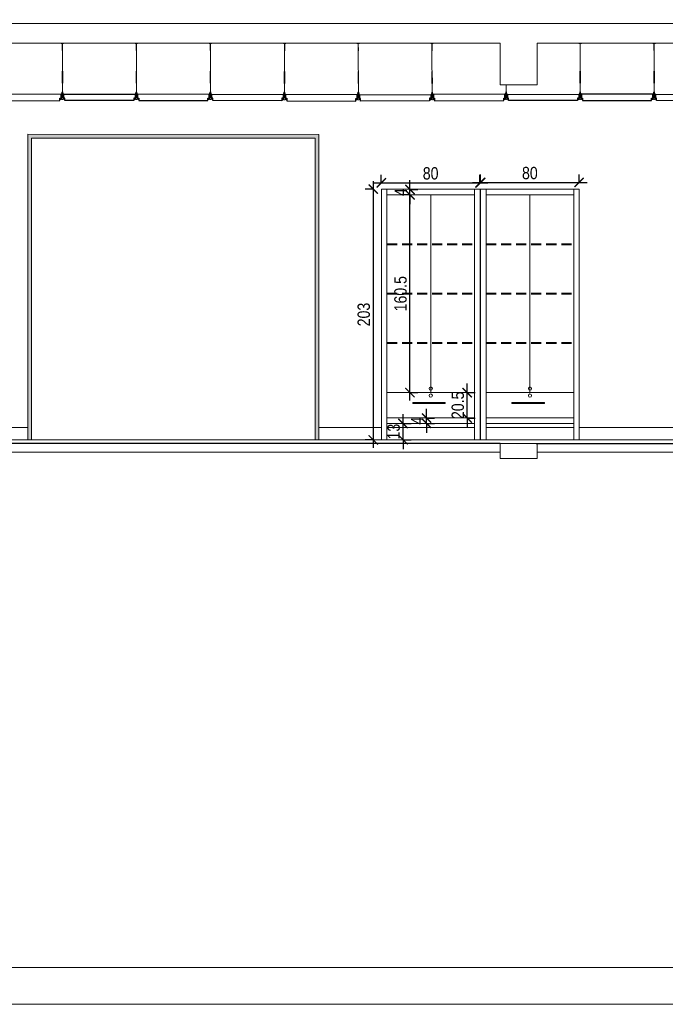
# Model space of a CAD drawing. Header units: millimetres. Extents: x -9038497 to 54128, y -10570064 to 59476.
# Tile 73 of 135: x 43549 to 44072, y 19871 to 20670. Entities that reach past the tile are written whole.
import ezdxf

# ---------------------------------------------------------------- set-up
doc = ezdxf.new("R2010")
doc.units = ezdxf.units.MM
doc.header["$LTSCALE"] = 0.8
doc.header["$PDMODE"] = 2
doc.linetypes.add('DASHED', pattern=[19.05, 12.7, -6.35])
for name, color, linetype, lineweight in [('0 proj_meble 25', 42, 'Continuous', 25), ('0 proj_widok widok widok', 7, 'Continuous', 0), ('SCIANY', 1, 'Continuous', 30), ('wieszaki suf.p.', 253, 'Continuous', 5)]:
    doc.layers.add(name, color=color, linetype=linetype, lineweight=lineweight)
doc.layers.add('strop podw.', color=3, linetype='Continuous')
doc.styles.add('WYMIAR-50', font='ARIALN.TTF', dxfattribs={"height": 10})
doc.dimstyles.new('SKALA-50', dxfattribs={"dimscale": 5, "dimtxt": 10, "dimasz": 1.5, "dimexe": 1.3, "dimexo": 1.3, "dimgap": 0.5, "dimtad": 1, "dimdec": 1, "dimrnd": 0.5, "dimdsep": 46, "dimtxsty": 'WYMIAR-50', "dimblk": 'ARCHTICK', "dimcen": 1.5, "dimdle": 1.3, "dimadec": 0, "dimazin": 0, "dimtfac": 1, "dimtdec": 1, "dimtix": 1, "dimtmove": 2, "dimatfit": 3, "dimfxl": 2, "dimfxlon": 1, "dimtolj": 1, "dimarcsym": 0})

# ---------------------------------------------------------------- blocks, each defined once
blk = doc.blocks.new('A$C604A1FD6')
at = {"color": 0, "ltscale": 60}
for p, q in [((0, 5), (0, 2)), ((1, 5), (1, 2)), ((60, 5), (60, 2))]:
    blk.add_line(p, q, dxfattribs=at)
blk.add_lwpolyline([(58, 2), (58, 0), (2, 0), (2, 2), (1, 2), (1, 5), (59, 5), (59, 2)], close=True, dxfattribs=at)
blk = doc.blocks.new('G$CDA4F7F8F')
at = {"layer": 'wieszaki suf.p.'}
for p, q in [((1.46, 6.08), (1.46, 41.58)), ((1.47, 14.07), (1.46, 6.08))]:
    blk.add_line(p, q, dxfattribs=at)
at = {"layer": 'wieszaki suf.p.', "linetype": 'Continuous'}
for p, q in [((1.26, 13.27), (1.26, 22.99)), ((1.66, 13.27), (1.66, 22.99))]:
    blk.add_line(p, q, dxfattribs=at)
at = {"layer": 'wieszaki suf.p.'}
blk.add_lwpolyline([(1.56, 39.72), (1.36, 39.72), (1.36, 45.52), (0.46, 45.52), (0.46, 45.72), (2.46, 45.72), (2.46, 45.52), (1.56, 45.52)], close=True, dxfattribs=at)
for points in [[(0.86, 5.16), (1.09, 5.16), (1.09, 2.91, 0.309747), (1.84, 2.91), (1.84, 5.16), (2.07, 5.16), (2.07, 1.37, 0.050199), (2.1, 0.88, 0.462729), (2.41, 0.81), (2.76, 1.11, -0.591447), (2.92, 1.04), (2.92, 0.14, -0.336476), (2.79, 0), (2.51, 0), (2.51, 0.2), (1.85, 0.2), (1.85, 0), (1.08, 0), (1.08, 0.2), (0.42, 0.2), (0.42, 0), (0.14, 0, -0.336476), (0, 0.14), (0, 1.04, -0.591447), (0.17, 1.11), (0.52, 0.81, 0.462729), (0.82, 0.88, 0.050199), (0.86, 1.37)], [(1.09, 5.16), (1.09, 5.91, -0.440677), (1.84, 5.91), (1.84, 2.91, -0.309747), (1.09, 2.91)]]:
    blk.add_lwpolyline(points, format="xyb", close=True, dxfattribs=at)
blk = doc.blocks.new('_ArchTick')
at = {"color": 0, "linetype": 'ByBlock', "const_width": 0.15}
blk.add_lwpolyline([(-0.5, -0.5), (0.5, 0.5)], dxfattribs=at)
blk = doc.blocks.new('*D2463')
at = {"layer": '0 proj_widok widok widok', "color": 0, "lineweight": -2, "ltscale": 0.8, "transparency": 16777216}
for p, q in [((43841.76, 20537.85), (43841.76, 20544.35)), ((43921.77, 20537.85), (43921.77, 20544.35)), ((43835.26, 20537.85), (43928.27, 20537.85))]:
    blk.add_line(p, q, dxfattribs=at)
at = {"layer": 'Defpoints', "color": 0, "lineweight": 0, "ltscale": 0.8, "transparency": 16777216}
for p in [(43921.77, 20537.85), (43841.76, 20532.69), (43921.77, 20532.69)]:
    blk.add_point(p, dxfattribs=at)
at = {"layer": '0 proj_widok widok widok', "color": 0, "lineweight": -2, "ltscale": 0.8, "transparency": 16777216, "xscale": 7.5, "yscale": 7.5, "zscale": 7.5, "rotation": 180}
blk.add_blockref('_ArchTick', (43841.76, 20537.85), dxfattribs=at)
at = {"layer": '0 proj_widok widok widok', "color": 0, "lineweight": -2, "ltscale": 0.8, "transparency": 16777216, "xscale": 7.5, "yscale": 7.5, "zscale": 7.5}
blk.add_blockref('_ArchTick', (43921.77, 20537.85), dxfattribs=at)
at = {"layer": '0 proj_widok widok widok', "color": 0, "lineweight": 0, "ltscale": 0.8, "transparency": 16777216, "insert": (43881.76, 20545.46), "char_height": 10, "attachment_point": 5, "style": 'WYMIAR-50'}
blk.add_mtext('\\A1;80', dxfattribs=at)
blk = doc.blocks.new('*D2464')
at = {"layer": '0 proj_widok widok widok', "color": 0, "lineweight": -2, "ltscale": 0.8, "transparency": 16777216}
for p, q in [((43922.27, 20538.1), (43922.27, 20544.6)), ((44002.18, 20538.1), (44002.18, 20544.6)), ((43915.77, 20538.1), (44008.68, 20538.1))]:
    blk.add_line(p, q, dxfattribs=at)
at = {"layer": 'Defpoints', "color": 0, "lineweight": 0, "ltscale": 0.8, "transparency": 16777216}
for p in [(44002.18, 20538.1), (43922.27, 20532.57), (44002.18, 20532.57)]:
    blk.add_point(p, dxfattribs=at)
at = {"layer": '0 proj_widok widok widok', "color": 0, "lineweight": -2, "ltscale": 0.8, "transparency": 16777216, "xscale": 7.5, "yscale": 7.5, "zscale": 7.5, "rotation": 180}
blk.add_blockref('_ArchTick', (43922.27, 20538.1), dxfattribs=at)
at = {"layer": '0 proj_widok widok widok', "color": 0, "lineweight": -2, "ltscale": 0.8, "transparency": 16777216, "xscale": 7.5, "yscale": 7.5, "zscale": 7.5}
blk.add_blockref('_ArchTick', (44002.18, 20538.1), dxfattribs=at)
at = {"layer": '0 proj_widok widok widok', "color": 0, "lineweight": 0, "ltscale": 0.8, "transparency": 16777216, "insert": (43962.22, 20545.71), "char_height": 10, "attachment_point": 5, "style": 'WYMIAR-50'}
blk.add_mtext('\\A1;80', dxfattribs=at)
blk = doc.blocks.new('*D2465')
at = {"layer": '0 proj_widok widok widok', "color": 0, "lineweight": -2, "ltscale": 0.8, "transparency": 16777216}
for p, q in [((43835.2, 20539.17), (43835.2, 20322.73)), ((43835.2, 20532.67), (43828.7, 20532.67)), ((43835.21, 20329.23), (43828.7, 20329.23))]:
    blk.add_line(p, q, dxfattribs=at)
at = {"layer": 'Defpoints', "color": 0, "lineweight": 0, "ltscale": 0.8, "transparency": 16777216}
for p in [(43841.53, 20532.67), (43835.2, 20329.23), (43841.71, 20329.23)]:
    blk.add_point(p, dxfattribs=at)
at = {"layer": '0 proj_widok widok widok', "color": 0, "lineweight": -2, "ltscale": 0.8, "transparency": 16777216, "xscale": 7.5, "yscale": 7.5, "zscale": 7.5}
for p, rotation in [((43835.2, 20532.67), 90), ((43835.2, 20329.23), 270)]:
    blk.add_blockref('_ArchTick', p, dxfattribs=dict(at, rotation=rotation))
at = {"layer": '0 proj_widok widok widok', "color": 0, "lineweight": 0, "ltscale": 0.8, "transparency": 16777216, "insert": (43827.59, 20430.95), "char_height": 10, "attachment_point": 5, "rotation": 90, "style": 'WYMIAR-50'}
blk.add_mtext('\\A1;203', dxfattribs=at)
blk = doc.blocks.new('*D2466')
at = {"layer": '0 proj_widok widok widok', "color": 0, "lineweight": -2, "ltscale": 0.8, "transparency": 16777216}
for p, q in [((43859.41, 20342.53), (43859.41, 20350.03)), ((43859.41, 20342.53), (43865.91, 20342.53)), ((43859.41, 20329.32), (43859.41, 20342.53)), ((43859.41, 20329.32), (43865.91, 20329.32)), ((43859.41, 20329.32), (43859.41, 20321.82))]:
    blk.add_line(p, q, dxfattribs=at)
at = {"layer": 'Defpoints', "color": 0, "lineweight": 0, "ltscale": 0.8, "transparency": 16777216}
for p in [(43859.41, 20342.53), (43859.41, 20342.53), (43859.41, 20329.32)]:
    blk.add_point(p, dxfattribs=at)
at = {"layer": '0 proj_widok widok widok', "color": 0, "lineweight": -2, "ltscale": 0.8, "transparency": 16777216, "xscale": 7.5, "yscale": 7.5, "zscale": 7.5}
for p, rotation in [((43859.41, 20342.53), 270), ((43859.41, 20329.32), 90)]:
    blk.add_blockref('_ArchTick', p, dxfattribs=dict(at, rotation=rotation))
at = {"layer": '0 proj_widok widok widok', "color": 0, "lineweight": 0, "ltscale": 0.8, "transparency": 16777216, "insert": (43851.81, 20335.92), "char_height": 10, "attachment_point": 5, "rotation": 90, "style": 'WYMIAR-50'}
blk.add_mtext('\\A1;13', dxfattribs=at)
blk = doc.blocks.new('*D2467')
at = {"layer": '0 proj_widok widok widok', "color": 0, "lineweight": -2, "ltscale": 0.8, "transparency": 16777216}
for p, q in [((43878.45, 20346.95), (43878.45, 20354.45)), ((43878.45, 20346.95), (43884.95, 20346.95)), ((43878.45, 20342.53), (43878.45, 20346.95)), ((43878.45, 20342.53), (43884.95, 20342.53)), ((43878.45, 20342.53), (43878.45, 20335.03))]:
    blk.add_line(p, q, dxfattribs=at)
at = {"layer": 'Defpoints', "color": 0, "lineweight": 0, "ltscale": 0.8, "transparency": 16777216}
for p in [(43876.29, 20346.95), (43878.45, 20346.95), (43878.45, 20342.53)]:
    blk.add_point(p, dxfattribs=at)
at = {"layer": '0 proj_widok widok widok', "color": 0, "lineweight": -2, "ltscale": 0.8, "transparency": 16777216, "xscale": 7.5, "yscale": 7.5, "zscale": 7.5}
for p, rotation in [((43878.45, 20346.95), 270), ((43878.45, 20342.53), 90)]:
    blk.add_blockref('_ArchTick', p, dxfattribs=dict(at, rotation=rotation))
at = {"layer": '0 proj_widok widok widok', "color": 0, "lineweight": 0, "ltscale": 0.8, "transparency": 16777216, "insert": (43870.95, 20344.74), "char_height": 10, "attachment_point": 5, "rotation": 90, "style": 'WYMIAR-50'}
blk.add_mtext('\\A1;4', dxfattribs=at)
blk = doc.blocks.new('*D2468')
at = {"layer": '0 proj_widok widok widok', "color": 0, "lineweight": -2, "ltscale": 0.8, "transparency": 16777216}
for p, q in [((43911.44, 20367.59), (43911.44, 20375.09)), ((43911.44, 20367.59), (43917.94, 20367.59)), ((43911.44, 20346.95), (43911.44, 20367.59)), ((43911.44, 20346.95), (43917.94, 20346.95)), ((43911.44, 20346.95), (43911.44, 20339.45))]:
    blk.add_line(p, q, dxfattribs=at)
at = {"layer": 'Defpoints', "color": 0, "lineweight": 0, "ltscale": 0.8, "transparency": 16777216}
for p in [(43911.06, 20367.59), (43911.44, 20367.59), (43909.28, 20346.95)]:
    blk.add_point(p, dxfattribs=at)
at = {"layer": '0 proj_widok widok widok', "color": 0, "lineweight": -2, "ltscale": 0.8, "transparency": 16777216, "xscale": 7.5, "yscale": 7.5, "zscale": 7.5}
for p, rotation in [((43911.44, 20367.59), 270), ((43911.44, 20346.95), 90)]:
    blk.add_blockref('_ArchTick', p, dxfattribs=dict(at, rotation=rotation))
at = {"layer": '0 proj_widok widok widok', "color": 0, "lineweight": 0, "ltscale": 0.8, "transparency": 16777216, "insert": (43903.83, 20357.27), "char_height": 10, "attachment_point": 5, "rotation": 90, "style": 'WYMIAR-50'}
blk.add_mtext('\\A1;20.5', dxfattribs=at)
blk = doc.blocks.new('*D2469')
at = {"layer": '0 proj_widok widok widok', "color": 0, "lineweight": -2, "ltscale": 0.8, "transparency": 16777216}
for p, q in [((43864.98, 20528.09), (43858.48, 20528.09)), ((43864.98, 20361.09), (43864.98, 20534.59)), ((43864.98, 20367.59), (43871.48, 20367.59))]:
    blk.add_line(p, q, dxfattribs=at)
at = {"layer": 'Defpoints', "color": 0, "lineweight": 0, "ltscale": 0.8, "transparency": 16777216}
for p in [(43864.98, 20528.09), (43865.21, 20528.09), (43864.6, 20367.59)]:
    blk.add_point(p, dxfattribs=at)
at = {"layer": '0 proj_widok widok widok', "color": 0, "lineweight": -2, "ltscale": 0.8, "transparency": 16777216, "xscale": 7.5, "yscale": 7.5, "zscale": 7.5}
for p, rotation in [((43864.98, 20528.09), 90), ((43864.98, 20367.59), 270)]:
    blk.add_blockref('_ArchTick', p, dxfattribs=dict(at, rotation=rotation))
at = {"layer": '0 proj_widok widok widok', "color": 0, "lineweight": 0, "ltscale": 0.8, "transparency": 16777216, "insert": (43857.37, 20447.84), "char_height": 10, "attachment_point": 5, "rotation": 90, "style": 'WYMIAR-50'}
blk.add_mtext('\\A1;160.5', dxfattribs=at)
blk = doc.blocks.new('*D2470')
at = {"layer": '0 proj_widok widok widok', "color": 0, "lineweight": -2, "ltscale": 0.8, "transparency": 16777216}
for p, q in [((43864.98, 20532.36), (43864.98, 20539.86)), ((43864.98, 20528.09), (43858.48, 20528.09)), ((43864.98, 20532.36), (43871.48, 20532.36)), ((43864.98, 20528.09), (43864.98, 20532.36)), ((43864.98, 20528.09), (43864.98, 20520.59))]:
    blk.add_line(p, q, dxfattribs=at)
at = {"layer": 'Defpoints', "color": 0, "lineweight": 0, "ltscale": 0.8, "transparency": 16777216}
for p in [(43864.67, 20532.36), (43864.98, 20532.36), (43865.21, 20528.09)]:
    blk.add_point(p, dxfattribs=at)
at = {"layer": '0 proj_widok widok widok', "color": 0, "lineweight": -2, "ltscale": 0.8, "transparency": 16777216, "xscale": 7.5, "yscale": 7.5, "zscale": 7.5}
for p, rotation in [((43864.98, 20532.36), 270), ((43864.98, 20528.09), 90)]:
    blk.add_blockref('_ArchTick', p, dxfattribs=dict(at, rotation=rotation))
at = {"layer": '0 proj_widok widok widok', "color": 0, "lineweight": 0, "ltscale": 0.8, "transparency": 16777216, "insert": (43857.48, 20530.23), "char_height": 10, "attachment_point": 5, "rotation": 90, "style": 'WYMIAR-50'}
blk.add_mtext('\\A1;4', dxfattribs=at)

msp = doc.modelspace()

# ---------------------------------------------------------------- hatches: boundary and pattern name
at = {"layer": '0 proj_widok widok widok', "lineweight": 0, "true_color": 0x939598, "transparency": 33554687}
h = msp.add_hatch(color=252, dxfattribs=at)
h.dxf.hatch_style = 1
h.paths.add_polyline_path([(43788.15, 20574.14), (43788.15, 20329.2), (43791.15, 20329.2), (43791.15, 20577.14), (43555.15, 20577.2), (43555.15, 20329.2), (43558.15, 20329.2), (43558.15, 20574.2)])

# ---------------------------------------------------------------- linework, layer by layer
at = {"lineweight": 0, "ltscale": 40}
msp.add_line((43384.16, 20329.2), (43934.19, 20329.2), dxfattribs=at)
at = {"color": 5, "lineweight": 0, "ltscale": 40}
msp.add_line((43598.5, 20326.2), (43598.5, 20326.2), dxfattribs=at)
at = {"color": 1, "lineweight": 0, "ltscale": 40}
msp.add_lwpolyline([(44498.15, 20667.2), (42848.15, 20667.2), (42848.15, 20667.2), (42818.15, 20667.2), (42818.15, 20604.2), (42848.15, 20604.2), (42848.15, 20651.21), (43358.12, 20651.21), (43358.12, 20617.19), (43388.12, 20617.19), (43388.12, 20651.21), (43938.15, 20651.21), (43938.15, 20617.23), (43968.15, 20617.23), (43968.15, 20651.21), (44498.15, 20651.21)], dxfattribs=at)
msp.add_lwpolyline([(43968.15, 20314.2), (43938.15, 20314.2), (43938.15, 20326.2), (43968.15, 20326.2)], close=True, dxfattribs=at)
at = {"layer": '0 proj_meble 25', "lineweight": 18}
for p, q in [((43921.86, 20532.57), (43841.86, 20532.57)), ((43841.86, 20532.57), (43841.86, 20342.57)), ((43846.36, 20532.57), (43846.36, 20342.57)), ((43917.36, 20528.07), (43846.36, 20528.07)), ((43917.36, 20342.57), (43917.36, 20532.57)), ((43921.86, 20342.57), (43921.86, 20532.57)), ((44002.29, 20532.57), (43922.29, 20532.57)), ((43922.29, 20532.57), (43922.29, 20342.57)), ((43926.79, 20532.57), (43926.79, 20342.57)), ((43997.79, 20528.07), (43926.79, 20528.07)), ((43997.79, 20342.57), (43997.79, 20532.57)), ((44002.29, 20342.57), (44002.29, 20532.57)), ((43846.36, 20367.57), (43917.36, 20367.57)), ((43926.79, 20367.57), (43997.79, 20367.57)), ((43867.29, 20359.68), (43893.66, 20359.68)), ((43867.29, 20358.68), (43867.29, 20359.68)), ((43893.66, 20358.68), (43867.29, 20358.68)), ((43893.66, 20359.68), (43893.66, 20358.68)), ((43947.72, 20359.68), (43974.09, 20359.68)), ((43947.72, 20358.68), (43947.72, 20359.68)), ((43974.09, 20358.68), (43947.72, 20358.68)), ((43974.09, 20359.68), (43974.09, 20358.68)), ((43846.36, 20347.07), (43917.36, 20347.07)), ((43926.79, 20347.07), (43997.79, 20347.07)), ((43841.86, 20342.68), (43841.86, 20329.39)), ((43846.36, 20329.39), (43846.36, 20342.63)), ((43846.36, 20342.57), (43917.37, 20342.57)), ((43917.37, 20342.68), (43917.37, 20329.39)), ((43921.87, 20329.39), (43921.87, 20342.63)), ((43922.29, 20342.68), (43922.29, 20329.39)), ((43926.79, 20329.39), (43926.79, 20342.63)), ((43926.79, 20342.57), (43997.8, 20342.57)), ((43997.8, 20342.68), (43997.8, 20329.39)), ((44002.3, 20329.39), (44002.3, 20342.63)), ((43841.86, 20329.39), (43846.36, 20329.39)), ((43917.37, 20329.39), (43921.87, 20329.39)), ((43922.29, 20329.39), (43926.79, 20329.39)), ((43997.8, 20329.39), (44002.3, 20329.39))]:
    msp.add_line(p, q, dxfattribs=at)
for centre in [(43881.87, 20370.89), (43962.3, 20370.89), (43881.87, 20365.22), (43962.3, 20365.22)]:
    msp.add_circle(centre, 1.32, dxfattribs=at)
at = {"layer": '0 proj_widok widok widok', "lineweight": 0}
for p, q in [((43881.86, 20367.57), (43881.86, 20528.07)), ((43962.29, 20367.57), (43962.29, 20528.07)), ((43541.94, 20339.2), (43555.15, 20339.2)), ((43791.15, 20339.2), (43841.86, 20339.2)), ((43846.36, 20339.2), (43917.37, 20339.2)), ((43921.87, 20339.2), (43922.29, 20339.2)), ((43926.79, 20339.2), (43997.8, 20339.2)), ((44002.3, 20339.2), (44104.12, 20339.2)), ((42818.15, 20329.2), (43917.37, 20329.2)), ((43921.87, 20329.2), (44497.59, 20329.2))]:
    msp.add_line(p, q, dxfattribs=at)
at = {"layer": '0 proj_widok widok widok', "linetype": 'DASHED', "lineweight": 0, "ltscale": 0.8}
for p, q in [((43846.36, 20488.37), (43917.36, 20488.37)), ((43846.36, 20487.57), (43917.36, 20487.57)), ((43926.79, 20488.37), (43997.79, 20488.37)), ((43926.79, 20487.57), (43997.79, 20487.57)), ((43846.36, 20448.37), (43917.36, 20448.37)), ((43926.79, 20448.37), (43997.79, 20448.37)), ((43846.36, 20447.57), (43917.36, 20447.57)), ((43926.79, 20447.57), (43997.79, 20447.57)), ((43846.36, 20408.37), (43917.36, 20408.37)), ((43926.79, 20408.37), (43997.79, 20408.37)), ((43846.36, 20407.57), (43917.36, 20407.57)), ((43926.79, 20407.57), (43997.79, 20407.57))]:
    msp.add_line(p, q, dxfattribs=at)
at = {"layer": '0 proj_widok widok widok', "lineweight": 0}
for points in [[(42568.5, 19871.17), (44668.5, 19871.17), (44668.5, 21345.17), (42568.5, 21345.17)], [(42568.5, 19871.17), (44668.5, 19871.17), (44668.5, 21345.17), (42568.5, 21345.17)], [(42728.5, 21315.17), (44638.5, 21315.17), (44638.5, 19901.17), (42728.5, 19901.17)]]:
    msp.add_lwpolyline(points, close=True, dxfattribs=at)
for points in [[(43791.15, 20329.2), (43791.15, 20577.14), (43555.15, 20577.2), (43555.15, 20329.2)], [(43788.15, 20329.2), (43788.15, 20574.14), (43558.15, 20574.2), (43558.15, 20329.2)]]:
    msp.add_lwpolyline(points, dxfattribs=at)
at = {"layer": 'SCIANY', "ltscale": 40}
for p, q in [((43938.23, 20326.2), (43384.16, 20326.2)), ((43967.43, 20326.2), (44106.12, 20326.2))]:
    msp.add_line(p, q, dxfattribs=at)
at = {"layer": 'SCIANY', "lineweight": 0, "ltscale": 40}
for p, q in [((43938.15, 20319.2), (43388.12, 20319.2)), ((43968.15, 20319.2), (44498.15, 20319.2))]:
    msp.add_line(p, q, dxfattribs=at)
at = {"layer": 'wieszaki suf.p.'}
msp.add_line((43942.98, 20617.23), (43942.98, 20611.55), dxfattribs=at)
for points in [[(43943.59, 20610.63), (43943.36, 20610.63), (43943.36, 20608.39, -0.309747), (43942.6, 20608.39), (43942.6, 20610.63), (43942.37, 20610.63), (43942.37, 20606.84, -0.050199), (43942.34, 20606.35, -0.462729), (43942.04, 20606.28), (43941.68, 20606.59, 0.591447), (43941.52, 20606.52), (43941.52, 20605.61, 0.336476), (43941.66, 20605.48), (43941.93, 20605.48), (43941.93, 20605.67), (43942.59, 20605.67), (43942.59, 20605.48), (43943.36, 20605.48), (43943.36, 20605.67), (43944.03, 20605.67), (43944.03, 20605.48), (43944.3, 20605.48, 0.336476), (43944.44, 20605.61), (43944.44, 20606.52, 0.591447), (43944.27, 20606.59), (43943.92, 20606.28, -0.462729), (43943.62, 20606.35, -0.050199), (43943.59, 20606.84)], [(43942.37, 20610.6), (43942.61, 20610.6), (43942.61, 20608.35, 0.309747), (43943.36, 20608.35), (43943.36, 20610.6), (43943.59, 20610.6), (43943.59, 20606.81, 0.050199), (43943.62, 20606.32, 0.462729), (43943.92, 20606.25), (43944.28, 20606.55, -0.591447), (43944.44, 20606.48), (43944.44, 20605.58, -0.336476), (43944.3, 20605.44), (43944.03, 20605.44), (43944.03, 20605.63), (43943.37, 20605.63), (43943.37, 20605.44), (43942.6, 20605.44), (43942.6, 20605.63), (43941.93, 20605.63), (43941.93, 20605.44), (43941.66, 20605.44, -0.336476), (43941.52, 20605.58), (43941.52, 20606.48, -0.591447), (43941.69, 20606.55), (43942.04, 20606.25, 0.462729), (43942.34, 20606.32, 0.050199), (43942.37, 20606.81)], [(43943.36, 20610.63), (43943.36, 20611.39, 0.440677), (43942.6, 20611.39), (43942.6, 20608.39, 0.309747), (43943.36, 20608.39)], [(43942.61, 20610.6), (43942.61, 20611.35, -0.440677), (43943.36, 20611.35), (43943.36, 20608.35, -0.309747), (43942.61, 20608.35)]]:
    msp.add_lwpolyline(points, format="xyb", close=True, dxfattribs=at)

# ---------------------------------------------------------------- block references
at = {"lineweight": 0, "ltscale": 40, "xscale": -1}
for p in [(43584.64, 20605.48), (43644.64, 20605.48), (43704.64, 20605.44)]:
    msp.add_blockref('G$CDA4F7F8F', p, dxfattribs=at)
at = {"lineweight": 0, "ltscale": 40}
for p in [(43701.72, 20605.48), (44001.52, 20605.48), (44061.52, 20605.48)]:
    msp.add_blockref('G$CDA4F7F8F', p, dxfattribs=at)
at = {"lineweight": 0, "ltscale": 40, "xscale": -1, "rotation": 359.7977052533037}
msp.add_blockref('G$CDA4F7F8F', (43764.63, 20605.26), dxfattribs=at)
at = {"lineweight": 0, "ltscale": 40, "rotation": 0.202294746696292}
for p in [(43821.72, 20605.26), (43881.54, 20605.26)]:
    msp.add_blockref('G$CDA4F7F8F', p, dxfattribs=at)
at = {"layer": 'strop podw.', "ltscale": 60, "xscale": -1}
for p, rotation in [((43583.2, 20604.65), 0.2022947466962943), ((43703.18, 20604.62), 359.9652294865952), ((43823.16, 20604.19), 359.7629347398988), ((43943, 20604.65), 0.2022947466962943)]:
    msp.add_blockref('A$C604A1FD6', p, dxfattribs=dict(at, rotation=rotation))
at = {"layer": 'strop podw.', "ltscale": 60}
msp.add_blockref('A$C604A1FD6', (43583.18, 20604.65), dxfattribs=at)
for p, rotation in [((43703.16, 20604.65), 359.7977052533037), ((43822.97, 20604.19), 0.2370652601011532), ((43942.98, 20604.62), 0.03477051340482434), ((44062.96, 20604.65), 359.7977052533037)]:
    msp.add_blockref('A$C604A1FD6', p, dxfattribs=dict(at, rotation=rotation))
at = {"layer": 'strop podw.', "ltscale": 60, "xscale": -1}
msp.add_blockref('A$C604A1FD6', (44062.98, 20604.65), dxfattribs=at)

# ---------------------------------------------------------------- dimensions: what is measured, and where the dimension line sits
at = {"layer": '0 proj_widok widok widok', "lineweight": 0, "ltscale": 0.8}
for base, p1, p2, picture, middle in [((43921.77, 20537.85), (43841.76, 20532.69), (43921.77, 20532.69), '*D2463', (43881.76, 20545.46)), ((44002.18, 20538.1), (43922.27, 20532.57), (44002.18, 20532.57), '*D2464', (43962.22, 20545.71))]:
    dim = msp.add_linear_dim(base=base, p1=p1, p2=p2, dimstyle='SKALA-50', dxfattribs=at)
    dim.commit()
    dim.dimension.update_dxf_attribs({"geometry": picture, "text_midpoint": middle})
for base, p1, p2, text, picture, middle in [((43835.2, 20329.23), (43841.53, 20532.67), (43841.71, 20329.23), '203', '*D2465', (43827.59, 20430.95)), ((43864.98, 20532.36), (43865.21, 20528.09), (43864.67, 20532.36), '4', '*D2470', (43857.48, 20530.23)), ((43878.45, 20346.95), (43878.45, 20342.53), (43876.29, 20346.95), '4', '*D2467', (43870.95, 20344.74))]:
    dim = msp.add_linear_dim(base=base, p1=p1, p2=p2, angle=90, text=text, dimstyle='SKALA-50', dxfattribs=at)
    dim.commit()
    dim.dimension.update_dxf_attribs({"geometry": picture, "text_midpoint": middle})
for base, p1, p2, picture, middle in [((43864.98, 20528.09), (43864.6, 20367.59), (43865.21, 20528.09), '*D2469', (43857.37, 20447.84)), ((43911.44, 20367.59), (43909.28, 20346.95), (43911.06, 20367.59), '*D2468', (43903.83, 20357.27)), ((43859.41, 20342.53), (43859.41, 20329.32), (43859.41, 20342.53), '*D2466', (43851.81, 20335.92))]:
    dim = msp.add_linear_dim(base=base, p1=p1, p2=p2, angle=90, dimstyle='SKALA-50', dxfattribs=at)
    dim.commit()
    dim.dimension.update_dxf_attribs({"geometry": picture, "text_midpoint": middle})

doc.saveas('drawing.dxf')
